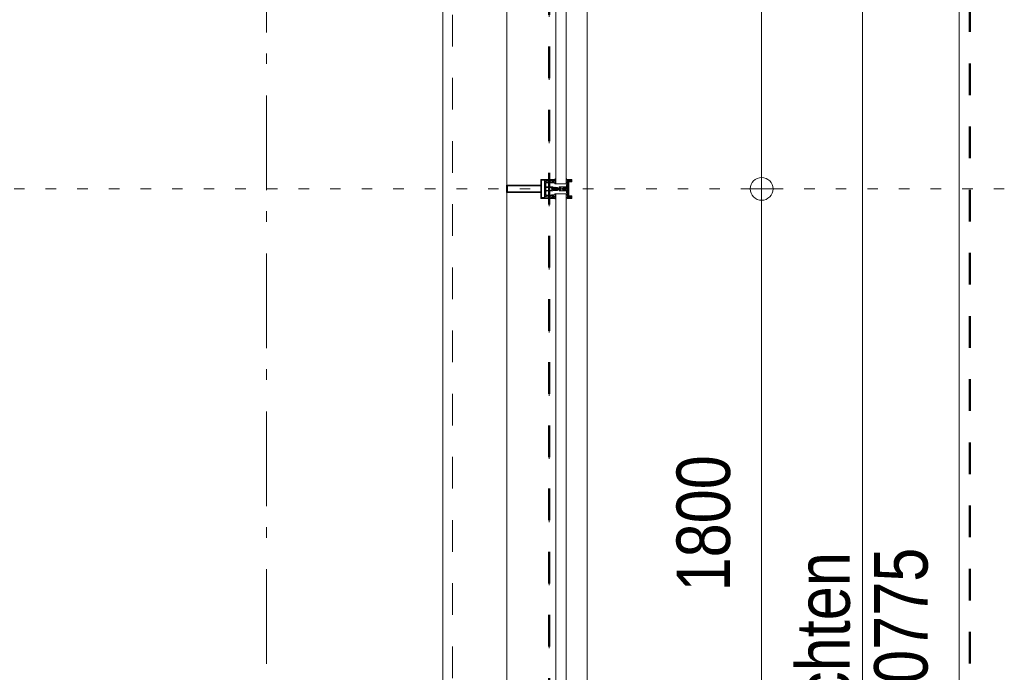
# Model space of a CAD drawing. Header units: millimetres. Extents: x 18442 to 242186, y -49554 to 63508.
# Tile 118 of 175: x 236390 to 238986, y -31234 to -29512. Entities that reach past the tile are written whole.
import ezdxf

# ---------------------------------------------------------------- set-up
doc = ezdxf.new("R2010")
doc.units = ezdxf.units.MM
doc.header["$LTSCALE"] = 400
for name, pattern in [('STYLE_01', [0.416641, 0.208282, -0.208359]), ('STYLE_05', [0.208282, 0.069427, -0.138855]), ('STYLE_06', [1.041641, 0.625, -0.208282, 0.069427, -0.138931])]:
    doc.linetypes.add(name, pattern=pattern)
for name, color, linetype, lineweight in [('1800_GRID', 9, 'STYLE_01', 9), ('Dimension-Buitengevel', 92, 'Continuous', 25), ('mat-glas', 140, 'Continuous', 15), ('None', 7, 'Continuous', 9), ('Tekst', 140, 'Continuous', 15)]:
    doc.layers.add(name, color=color, linetype=linetype, lineweight=lineweight)
doc.styles.add('Abadi MT Condensed Light', font='txt', dxfattribs={"height": 176.388889})
doc.styles.add('Arial Narrow', font='ARIALN.TTF', dxfattribs={"height": 211.666667})
doc.styles.get("Standard").update_dxf_attribs({"font": 'arial.ttf'})

# ---------------------------------------------------------------- blocks, each defined once
blk = doc.blocks.new('*U728')
at = {"layer": 'None', "color": 8, "linetype": 'Continuous', "lineweight": 9, "flags": 128}
for points in [[(58396.9, -23735), (58381.1, -23735), (58381.1, -23733.1), (58381.1, -23686.9), (58381.1, -23685), (58396.9, -23685), (58396.9, -23687.9), (58392.3, -23687.9), (58392.3, -23687.4), (58390.9, -23687.4), (58390.9, -23687.9), (58389, -23687.9), (58388.7, -23688.1), (58384.6, -23688.1), (58384.6, -23688.1, 0.414214), (58382.9, -23689.8), (58382.9, -23689.8), (58382.9, -23689.9, 0.414214), (58384.6, -23691.6), (58388.7, -23691.6), (58389, -23691.8), (58390.9, -23691.8), (58390.9, -23692.3), (58392.3, -23692.3), (58392.3, -23691.8), (58396.9, -23691.8), (58396.9, -23693.7), (58384.1, -23693.7), (58384.1, -23693.7, 0.414214), (58382.9, -23694.9), (58382.9, -23694.9), (58382.9, -23703.4), (58382.9, -23703.5, 0.414214), (58384.1, -23704.7), (58401.1, -23704.7), (58401.1, -23706.1), (58403.9, -23706.1), (58404.3, -23705.7), (58404.7, -23706.1), (58405.3, -23706.1), (58405.7, -23705.7), (58406.1, -23706.1), (58406.7, -23706.1), (58407.1, -23705.7), (58408, -23706.1), (58412.9, -23706.1), (58412.9, -23707.8), (58402.1, -23707.8), (58402.1, -23707.8, 0.414214), (58399.9, -23710), (58399.9, -23710), (58399.9, -23710, 0.414214), (58402.1, -23712.2), (58412.9, -23712.2), (58412.9, -23713.9), (58408, -23713.9), (58407.1, -23714.3), (58406.7, -23713.9), (58406.1, -23713.9), (58405.7, -23714.3), (58405.3, -23713.9), (58404.7, -23713.9), (58404.3, -23714.3), (58403.9, -23713.9), (58401.1, -23713.9), (58401.1, -23715.3), (58384.1, -23715.3), (58384.1, -23715.3, 0.414214), (58382.9, -23716.5), (58382.9, -23716.6), (58382.9, -23725.1), (58382.9, -23725.1, 0.414214), (58384.1, -23726.3), (58396.9, -23726.3), (58396.9, -23728.2), (58392.3, -23728.2), (58392.3, -23727.7), (58390.9, -23727.7), (58390.9, -23728.2), (58389, -23728.2), (58388.7, -23728.4), (58384.6, -23728.4), (58384.6, -23728.4, 0.414214), (58382.9, -23730.1), (58382.9, -23730.2), (58382.9, -23730.2, 0.414214), (58384.6, -23731.9), (58388.7, -23731.9), (58389, -23732.1), (58390.9, -23732.1), (58390.9, -23732.6), (58392.3, -23732.6), (58392.3, -23732.1), (58396.9, -23732.1)], [(58409.1, -23695.2), (58409.1, -23695.2, -0.390793), (58407.8, -23696.7), (58407.8, -23696.7, -0.390793), (58406.1, -23695.6), (58406.1, -23695.6, 0.352623), (58404.1, -23694), (58397.4, -23694), (58397.4, -23694, -0.414214), (58397.1, -23693.7), (58397.1, -23692.4), (58397.2, -23691.9), (58397.2, -23691.9, 0.520293), (58397.1, -23691.6), (58394.4, -23691.6), (58394.3, -23691.8), (58392.3, -23691.8), (58392.3, -23691.8, 0.577863), (58392, -23691.8), (58392, -23691.9), (58392, -23691.9, -0.366605), (58391.7, -23692.2), (58391.7, -23692.2, -0.366605), (58391.4, -23692), (58391.4, -23692, 0.130834), (58390.4, -23690.7), (58390.4, -23690.7, -0.439074), (58390.4, -23689.3), (58390.4, -23689.3, 0.133252), (58391.4, -23688), (58391.4, -23688, -0.366605), (58391.7, -23687.8), (58391.7, -23687.8, -0.366605), (58392, -23688), (58392, -23688.1), (58392, -23688.1, 0.577455), (58392.3, -23688.2), (58394.3, -23688.2), (58394.4, -23688.3), (58397.1, -23688.3), (58397.1, -23688.3, 0.52048), (58397.2, -23688.1), (58397.1, -23687.6), (58397.1, -23685.3), (58397.1, -23685.3, -0.414214), (58397.4, -23685), (58405.2, -23685), (58405.2, -23685, 0.255976), (58406.8, -23684.1), (58406.8, -23684.1, -0.749676), (58409.1, -23684.7), (58409.1, -23688.8), (58409.1, -23688.8, -0.414214), (58407.1, -23690.8), (58407.1, -23690.8, 0.402808), (58406.6, -23691.3), (58406.6, -23691.3, 0.402808), (58407, -23691.8), (58407, -23691.8, -0.233259), (58407.4, -23692), (58407.9, -23695.4), (58407.9, -23695.4, 0.419014), (58408, -23695.5), (58408, -23695.5, 0.419014), (58408.1, -23695.4), (58408.1, -23694), (58408.1, -23694, -0.414214), (58408.6, -23693.5), (58408.6, -23693.5, -0.414214), (58409.1, -23694)], [(58392.1, -23689, 0.29188), (58391.6, -23689.2), (58391.2, -23689.7), (58391.2, -23689.7, 0.344328), (58391.2, -23690.3), (58391.6, -23690.8), (58391.6, -23690.8, 0.29188), (58392.1, -23691), (58393.8, -23690.6), (58393.8, -23690.6, 0.348796), (58394.3, -23690), (58394.3, -23690, 0.348796), (58393.8, -23689.4), (58392.1, -23689)], [(58400.1, -23687), (58400.1, -23687, 0.414214), (58399.3, -23687.9), (58399.3, -23687.9, 0.414214), (58400.1, -23688.7), (58403, -23688.7), (58403, -23688.7, 0.414214), (58403.9, -23687.9), (58403.9, -23687.9, 0.414214), (58403, -23687)], [(58403.9, -23691.2, 0.414214), (58403, -23690.3), (58400.1, -23690.3), (58400.1, -23690.3, 0.414214), (58399.3, -23691.2), (58399.3, -23691.2, 0.414214), (58400.1, -23692), (58403, -23692), (58403, -23692, 0.414214), (58403.9, -23691.2)], [(58406.1, -23689.2), (58406.1, -23689.2, 0.552342), (58407.3, -23689.8), (58407.3, -23689.8, 0.263556), (58408.3, -23688.1), (58408.3, -23684.6), (58408.3, -23684.6, 0.437017), (58407.9, -23684.3), (58407.9, -23684.3, 0.437017), (58407.7, -23684.7), (58407.7, -23684.7, -0.396568), (58406.4, -23686.3), (58406.4, -23686.3, 0.418874), (58405.8, -23686.8)], [(58409.1, -23724.8), (58409.1, -23724.8, 0.390793), (58407.8, -23723.3), (58407.8, -23723.3, 0.390793), (58406.1, -23724.4), (58406.1, -23724.4, -0.352623), (58404.1, -23726), (58397.4, -23726), (58397.4, -23726, 0.414214), (58397.1, -23726.3), (58397.1, -23727.6), (58397.2, -23728.1), (58397.2, -23728.1, -0.520293), (58397.1, -23728.4), (58394.4, -23728.4), (58394.3, -23728.2), (58392.3, -23728.2), (58392.3, -23728.2, -0.577863), (58392, -23728.2), (58392, -23728.1), (58392, -23728.1, 0.366605), (58391.7, -23727.8), (58391.7, -23727.8, 0.366605), (58391.4, -23728), (58391.4, -23728, -0.130834), (58390.4, -23729.3), (58390.4, -23729.3, 0.439074), (58390.4, -23730.7), (58390.4, -23730.7, -0.133252), (58391.4, -23732), (58391.4, -23732, 0.366605), (58391.7, -23732.2), (58391.7, -23732.2, 0.366605), (58392, -23732), (58392, -23731.9), (58392, -23731.9, -0.577455), (58392.3, -23731.8), (58394.3, -23731.8), (58394.4, -23731.7), (58397.1, -23731.7), (58397.1, -23731.7, -0.52048), (58397.2, -23731.9), (58397.1, -23732.4), (58397.1, -23734.7), (58397.1, -23734.7, 0.414214), (58397.4, -23735), (58405.2, -23735), (58405.2, -23735, -0.255976), (58406.8, -23735.9), (58406.8, -23735.9, 0.749676), (58409.1, -23735.3), (58409.1, -23731.2), (58409.1, -23731.2, 0.414214), (58407.1, -23729.2), (58407.1, -23729.2, -0.402808), (58406.6, -23728.7), (58406.6, -23728.7, -0.402808), (58407, -23728.2), (58407, -23728.2, 0.233259), (58407.4, -23728), (58407.9, -23724.6), (58407.9, -23724.6, -0.419014), (58408, -23724.5), (58408, -23724.5, -0.419014), (58408.1, -23724.6), (58408.1, -23726), (58408.1, -23726, 0.414214), (58408.6, -23726.5), (58408.6, -23726.5, 0.414214), (58409.1, -23726)], [(58392.1, -23731, -0.29188), (58391.6, -23730.8), (58391.2, -23730.3), (58391.2, -23730.3, -0.344328), (58391.2, -23729.7), (58391.6, -23729.2), (58391.6, -23729.2, -0.29188), (58392.1, -23729), (58393.8, -23729.4), (58393.8, -23729.4, -0.348796), (58394.3, -23730), (58394.3, -23730, -0.348796), (58393.8, -23730.6), (58392.1, -23731)], [(58403.9, -23728.8, -0.414214), (58403, -23729.7), (58400.1, -23729.7), (58400.1, -23729.7, -0.414214), (58399.3, -23728.8), (58399.3, -23728.8, -0.414214), (58400.1, -23728), (58403, -23728), (58403, -23728, -0.414214), (58403.9, -23728.8)], [(58400.1, -23733), (58400.1, -23733, -0.414214), (58399.3, -23732.1), (58399.3, -23732.1, -0.414214), (58400.1, -23731.3), (58403, -23731.3), (58403, -23731.3, -0.414214), (58403.9, -23732.1), (58403.9, -23732.1, -0.414214), (58403, -23733)], [(58406.1, -23730.8), (58406.1, -23730.8, -0.552342), (58407.3, -23730.2), (58407.3, -23730.2, -0.263556), (58408.3, -23731.9), (58408.3, -23735.4), (58408.3, -23735.4, -0.437017), (58407.9, -23735.7), (58407.9, -23735.7, -0.437017), (58407.7, -23735.3), (58407.7, -23735.3, 0.396568), (58406.4, -23733.7), (58406.4, -23733.7, -0.418874), (58405.8, -23733.2)]]:
    blk.add_lwpolyline(points, format="xyb", close=True, dxfattribs=at)
blk.add_lwpolyline([(58382.9, -23714), (58398.6, -23714), (58398.6, -23706), (58382.9, -23706)], close=True, dxfattribs=at)
blk = doc.blocks.new('*U729')
at = {"layer": 'None', "color": 7}
blk.add_blockref('*U728', (0, 0), dxfattribs=at)
blk = doc.blocks.new('*U730')
at = {"layer": 'None', "color": 8, "linetype": 'Continuous', "lineweight": 9, "flags": 128}
for points in [[(58279.1, -23700), (58279.1, -23720), (58369.1, -23720), (58369.1, -23735), (58381.1, -23735), (58381.1, -23685), (58369.1, -23685), (58369.1, -23700)], [(58371.1, -23718), (58371.1, -23702), (58371.1, -23687), (58379.1, -23687), (58379.1, -23733), (58371.1, -23733)], [(58281.1, -23702), (58369.1, -23702), (58369.1, -23718), (58281.1, -23718)]]:
    blk.add_lwpolyline(points, close=True, dxfattribs=at)
blk = doc.blocks.new('*U731')
at = {"layer": 'None', "color": 7}
for name in ['*U730', '*U729']:
    blk.add_blockref(name, (0, 0), dxfattribs=at)
blk = doc.blocks.new('*U732')
at = {"layer": 'None', "color": 8, "linetype": 'Continuous', "lineweight": 9}
for p, q in [((58439.2, -23686), (58443.2, -23687)), ((58439.2, -23708), (58439.2, -23686)), ((58442.2, -23689), (58441.2, -23690)), ((58441.2, -23690), (58441.2, -23730)), ((58448.2, -23689), (58442.2, -23689)), ((58443.2, -23687), (58444.2, -23686)), ((58444.2, -23686), (58446.2, -23687)), ((58446.2, -23687), (58447.2, -23688)), ((58447.2, -23688), (58449.2, -23688)), ((58449.2, -23689), (58448.2, -23689)), ((58449.2, -23688), (58449.2, -23689)), ((58437.2, -23710), (58438.2, -23708)), ((58438.2, -23711), (58437.2, -23710)), ((58438.2, -23708), (58439.2, -23708)), ((58439.2, -23711), (58438.2, -23711)), ((58439.2, -23733), (58439.2, -23711)), ((58443.2, -23732), (58439.2, -23733)), ((58441.2, -23730), (58442.2, -23730)), ((58442.2, -23730), (58448.2, -23730)), ((58444.2, -23733), (58443.2, -23732)), ((58446.2, -23732), (58444.2, -23733)), ((58447.2, -23732), (58446.2, -23732)), ((58449.2, -23731), (58447.2, -23732)), ((58448.2, -23730), (58449.2, -23730)), ((58449.2, -23730), (58449.2, -23731))]:
    blk.add_line(p, q, dxfattribs=at)
at = {"layer": 'None', "color": 8, "linetype": 'Continuous', "lineweight": 9, "flags": 128}
blk.add_lwpolyline([(58439.2, -23733), (58439.2, -23711), (58438.2, -23711), (58437.2, -23710), (58438.2, -23708), (58439.2, -23708), (58439.2, -23686), (58443.2, -23687), (58443.2, -23687), (58443.2, -23687), (58444.2, -23686), (58444.2, -23686), (58446.2, -23687), (58447.2, -23688), (58449.2, -23688), (58449.2, -23689), (58449.2, -23689), (58448.2, -23689), (58442.2, -23689), (58441.2, -23690), (58441.2, -23730), (58442.2, -23730), (58448.2, -23730), (58449.2, -23730), (58449.2, -23731), (58449.2, -23731), (58447.2, -23732), (58446.2, -23732), (58444.2, -23733), (58444.2, -23733), (58443.2, -23732), (58443.2, -23732), (58443.2, -23732)], close=True, dxfattribs=at)
at = {"layer": 'None', "color": 0, "flags": 1}
blk.add_attdef('GRUPPE', (58437.2, -23740.6), '', height=4.23, dxfattribs=at)
blk = doc.blocks.new('*U733')
at = {"layer": 'None', "color": 8, "linetype": 'Continuous', "lineweight": 9}
for p, q in [((58404.2, -23710), (58405.2, -23709)), ((58405.2, -23711), (58404.2, -23710)), ((58405.2, -23709), (58406.2, -23708)), ((58406.2, -23709), (58405.2, -23710)), ((58405.2, -23710), (58406.2, -23711)), ((58406.2, -23712), (58405.2, -23711)), ((58406.2, -23708), (58407.2, -23708)), ((58408.2, -23709), (58406.2, -23709)), ((58406.2, -23711), (58408.2, -23711)), ((58407.2, -23712), (58406.2, -23712)), ((58407.2, -23708), (58409.2, -23708)), ((58409.2, -23712), (58407.2, -23712)), ((58409.2, -23709), (58408.2, -23709)), ((58408.2, -23711), (58409.2, -23711)), ((58409.2, -23708), (58410.2, -23708)), ((58410.2, -23709), (58409.2, -23709)), ((58409.2, -23711), (58410.2, -23711)), ((58410.2, -23712), (58409.2, -23712)), ((58410.2, -23708), (58412.2, -23708)), ((58412.2, -23709), (58410.2, -23709)), ((58410.2, -23711), (58412.2, -23711)), ((58412.2, -23712), (58410.2, -23712)), ((58412.2, -23708), (58414.2, -23708)), ((58414.2, -23709), (58412.2, -23709)), ((58412.2, -23711), (58413.2, -23711)), ((58414.2, -23712), (58412.2, -23712)), ((58413.2, -23711), (58414.2, -23711)), ((58414.2, -23708), (58415.2, -23708)), ((58416.2, -23709), (58414.2, -23709)), ((58414.2, -23711), (58416.2, -23711)), ((58415.2, -23712), (58414.2, -23712)), ((58415.2, -23708), (58416.2, -23708)), ((58416.2, -23712), (58415.2, -23712)), ((58416.2, -23708), (58417.2, -23707)), ((58417.2, -23710), (58416.2, -23709)), ((58416.2, -23711), (58417.2, -23710)), ((58417.2, -23713), (58416.2, -23712)), ((58417.2, -23707), (58417.2, -23705)), ((58417.2, -23705), (58434.2, -23705)), ((58417.2, -23715), (58417.2, -23713)), ((58434.2, -23715), (58417.2, -23715)), ((58419.2, -23709), (58418.2, -23710)), ((58418.2, -23710), (58419.2, -23712)), ((58419.2, -23706), (58419.2, -23707)), ((58422.2, -23706), (58419.2, -23706)), ((58419.2, -23707), (58419.2, -23709)), ((58419.2, -23712), (58419.2, -23713)), ((58419.2, -23713), (58419.2, -23714)), ((58419.2, -23714), (58422.2, -23714)), ((58421.2, -23710), (58422.2, -23708)), ((58422.2, -23712), (58421.2, -23710)), ((58423.2, -23707), (58422.2, -23706)), ((58422.2, -23707), (58423.2, -23707)), ((58422.2, -23708), (58422.2, -23707)), ((58422.2, -23713), (58422.2, -23712)), ((58423.2, -23713), (58422.2, -23713)), ((58422.2, -23714), (58423.2, -23713)), ((58428.2, -23707), (58426.2, -23709)), ((58426.2, -23709), (58426.2, -23711)), ((58426.2, -23711), (58428.2, -23713)), ((58429.2, -23706), (58428.2, -23707)), ((58428.2, -23713), (58429.2, -23714)), ((58433.2, -23706), (58429.2, -23706)), ((58429.2, -23714), (58433.2, -23714)), ((58433.2, -23707), (58433.2, -23706)), ((58434.2, -23707), (58433.2, -23707)), ((58433.2, -23713), (58434.2, -23713)), ((58433.2, -23714), (58433.2, -23713)), ((58434.2, -23705), (58435.2, -23705)), ((58435.2, -23707), (58434.2, -23707)), ((58434.2, -23713), (58435.2, -23713)), ((58435.2, -23715), (58434.2, -23715)), ((58435.2, -23705), (58435.2, -23706)), ((58435.2, -23706), (58435.2, -23707)), ((58435.2, -23713), (58435.2, -23714)), ((58435.2, -23714), (58435.2, -23715))]:
    blk.add_line(p, q, dxfattribs=at)
at = {"layer": 'None', "color": 8, "linetype": 'Continuous', "lineweight": 9, "flags": 128}
for points in [[(58417.2, -23705), (58434.2, -23705), (58435.2, -23705), (58435.2, -23706), (58435.2, -23707), (58434.2, -23707), (58433.2, -23707), (58433.2, -23707), (58433.2, -23706), (58429.2, -23706), (58428.2, -23707), (58426.2, -23709), (58426.2, -23711), (58428.2, -23713), (58429.2, -23714), (58433.2, -23714), (58433.2, -23713), (58433.2, -23713), (58434.2, -23713), (58435.2, -23713), (58435.2, -23714), (58435.2, -23715), (58434.2, -23715), (58417.2, -23715), (58417.2, -23713), (58416.2, -23712), (58415.2, -23712), (58414.2, -23712), (58412.2, -23712), (58410.2, -23712), (58410.2, -23712), (58410.2, -23712), (58409.2, -23712), (58407.2, -23712), (58406.2, -23712), (58405.2, -23711), (58405.2, -23711), (58404.2, -23710), (58405.2, -23709), (58405.2, -23709), (58406.2, -23708), (58407.2, -23708), (58409.2, -23708), (58410.2, -23708), (58410.2, -23708), (58410.2, -23708), (58412.2, -23708), (58414.2, -23708), (58415.2, -23708), (58416.2, -23708), (58417.2, -23707)], [(58419.2, -23713), (58419.2, -23714), (58422.2, -23714), (58423.2, -23713), (58423.2, -23713), (58422.2, -23713), (58422.2, -23712), (58421.2, -23710), (58422.2, -23708), (58422.2, -23707), (58423.2, -23707), (58422.2, -23706), (58419.2, -23706), (58419.2, -23707), (58419.2, -23709), (58418.2, -23710), (58419.2, -23712)]]:
    blk.add_lwpolyline(points, close=True, dxfattribs=at)
blk.add_lwpolyline([(58416.2, -23711), (58417.2, -23710), (58416.2, -23709), (58414.2, -23709), (58414.2, -23709), (58412.2, -23709), (58410.2, -23709), (58409.2, -23709), (58409.2, -23709), (58408.2, -23709), (58408.2, -23709), (58406.2, -23709), (58405.2, -23710), (58406.2, -23711), (58408.2, -23711), (58408.2, -23711), (58409.2, -23711), (58409.2, -23711), (58410.2, -23711), (58412.2, -23711), (58413.2, -23711), (58413.2, -23711), (58414.2, -23711), (58414.2, -23711), (58416.2, -23711)], dxfattribs=at)
at = {"layer": 'None', "color": 0, "flags": 1}
blk.add_attdef('GRUPPE', (58404.2, -23722.6), '', height=4.23, dxfattribs=at)
blk = doc.blocks.new('*U734')
at = {"layer": 'None', "color": 8, "linetype": 'Continuous', "lineweight": 9}
for p, q in [((58436.2, -23683), (58436.2, -23685)), ((58437.2, -23683), (58436.2, -23683)), ((58436.2, -23685), (58437.2, -23686)), ((58437.2, -23687), (58436.2, -23688)), ((58436.2, -23688), (58437.2, -23689)), ((58437.2, -23689), (58436.2, -23690)), ((58436.2, -23690), (58437.2, -23691)), ((58437.2, -23691), (58436.2, -23692)), ((58436.2, -23692), (58436.2, -23693)), ((58436.2, -23693), (58437.2, -23693)), ((58436.2, -23694), (58436.2, -23695)), ((58437.2, -23694), (58436.2, -23694)), ((58436.2, -23695), (58437.2, -23695)), ((58436.2, -23696), (58436.2, -23697)), ((58437.2, -23696), (58436.2, -23696)), ((58436.2, -23697), (58437.2, -23699)), ((58437.2, -23684), (58437.2, -23683)), ((58438.2, -23685), (58437.2, -23684)), ((58437.2, -23686), (58437.2, -23687)), ((58437.2, -23693), (58437.2, -23694)), ((58437.2, -23695), (58437.2, -23696)), ((58439.2, -23685), (58438.2, -23685)), ((58439.2, -23708), (58439.2, -23685)), ((58431.2, -23707), (58428.2, -23709)), ((58428.2, -23709), (58428.2, -23710)), ((58428.2, -23710), (58428.2, -23711)), ((58428.2, -23711), (58431.2, -23713)), ((58429.2, -23710), (58430.2, -23709)), ((58430.2, -23711), (58429.2, -23710)), ((58430.2, -23709), (58434.2, -23709)), ((58434.2, -23711), (58430.2, -23711)), ((58431.2, -23706), (58431.2, -23707)), ((58432.2, -23707), (58431.2, -23706)), ((58431.2, -23714), (58432.2, -23713)), ((58431.2, -23713), (58431.2, -23714)), ((58432.2, -23708), (58432.2, -23707)), ((58434.2, -23708), (58432.2, -23708)), ((58432.2, -23712), (58434.2, -23712)), ((58432.2, -23713), (58432.2, -23712)), ((58436.2, -23707), (58434.2, -23708)), ((58434.2, -23709), (58435.2, -23710)), ((58435.2, -23710), (58434.2, -23711)), ((58434.2, -23712), (58436.2, -23713)), ((58437.2, -23707), (58436.2, -23707)), ((58436.2, -23713), (58437.2, -23713)), ((58437.2, -23721), (58436.2, -23723)), ((58436.2, -23723), (58436.2, -23724)), ((58437.2, -23699), (58437.2, -23705)), ((58437.2, -23705), (58437.2, -23707)), ((58437.2, -23710), (58438.2, -23709)), ((58438.2, -23711), (58437.2, -23710)), ((58437.2, -23713), (58437.2, -23715)), ((58437.2, -23715), (58437.2, -23721)), ((58438.2, -23709), (58439.2, -23708)), ((58439.2, -23712), (58438.2, -23711)), ((58439.2, -23735), (58439.2, -23712)), ((58436.2, -23724), (58437.2, -23724)), ((58436.2, -23725), (58436.2, -23726)), ((58437.2, -23725), (58436.2, -23725)), ((58436.2, -23726), (58437.2, -23726)), ((58436.2, -23727), (58436.2, -23728)), ((58437.2, -23727), (58436.2, -23727)), ((58436.2, -23728), (58437.2, -23729)), ((58437.2, -23729), (58436.2, -23730)), ((58436.2, -23730), (58437.2, -23731)), ((58437.2, -23731), (58436.2, -23732)), ((58436.2, -23732), (58437.2, -23733)), ((58437.2, -23733), (58436.2, -23735)), ((58436.2, -23735), (58436.2, -23737)), ((58436.2, -23737), (58437.2, -23737)), ((58437.2, -23724), (58437.2, -23725)), ((58437.2, -23726), (58437.2, -23727)), ((58437.2, -23736), (58439.2, -23735)), ((58437.2, -23737), (58437.2, -23736))]:
    blk.add_line(p, q, dxfattribs=at)
at = {"layer": 'None', "color": 8, "linetype": 'Continuous', "lineweight": 9, "flags": 128}
blk.add_lwpolyline([(58439.2, -23685), (58438.2, -23685), (58437.2, -23684), (58437.2, -23683), (58436.2, -23683), (58436.2, -23683), (58436.2, -23683), (58436.2, -23683), (58436.2, -23683), (58436.2, -23683), (58436.2, -23685), (58437.2, -23686), (58437.2, -23687), (58436.2, -23688), (58436.2, -23688), (58436.2, -23688), (58436.2, -23688), (58436.2, -23688), (58437.2, -23689), (58437.2, -23689), (58437.2, -23689), (58437.2, -23689), (58437.2, -23689), (58436.2, -23690), (58436.2, -23690), (58436.2, -23690), (58436.2, -23690), (58436.2, -23690), (58437.2, -23691), (58437.2, -23691), (58437.2, -23691), (58437.2, -23691), (58436.2, -23692), (58436.2, -23692), (58436.2, -23692), (58436.2, -23692), (58436.2, -23693), (58437.2, -23693), (58437.2, -23693), (58437.2, -23694), (58437.2, -23694), (58436.2, -23694), (58436.2, -23694), (58436.2, -23694), (58436.2, -23695), (58436.2, -23695), (58437.2, -23695), (58437.2, -23695), (58437.2, -23696), (58437.2, -23696), (58437.2, -23696), (58436.2, -23696), (58436.2, -23696), (58436.2, -23697), (58436.2, -23697), (58436.2, -23697), (58436.2, -23697), (58437.2, -23699), (58437.2, -23705), (58437.2, -23707), (58436.2, -23707), (58434.2, -23708), (58432.2, -23708), (58432.2, -23708), (58432.2, -23708), (58432.2, -23707), (58432.2, -23707), (58431.2, -23706), (58431.2, -23707), (58428.2, -23709), (58428.2, -23710), (58428.2, -23711), (58431.2, -23713), (58431.2, -23714), (58432.2, -23713), (58432.2, -23713), (58432.2, -23712), (58432.2, -23712), (58432.2, -23712), (58434.2, -23712), (58436.2, -23713), (58437.2, -23713), (58437.2, -23715), (58437.2, -23721), (58436.2, -23723), (58436.2, -23723), (58436.2, -23723), (58436.2, -23723), (58436.2, -23724), (58436.2, -23724), (58437.2, -23724), (58437.2, -23724), (58437.2, -23724), (58437.2, -23725), (58436.2, -23725), (58436.2, -23725), (58436.2, -23726), (58436.2, -23726), (58436.2, -23726), (58437.2, -23726), (58437.2, -23726), (58437.2, -23727), (58437.2, -23727), (58436.2, -23727), (58436.2, -23728), (58436.2, -23728), (58436.2, -23728), (58436.2, -23728), (58437.2, -23729), (58437.2, -23729), (58437.2, -23729), (58437.2, -23729), (58437.2, -23729), (58436.2, -23730), (58436.2, -23730), (58436.2, -23730), (58436.2, -23730), (58436.2, -23730), (58437.2, -23731), (58437.2, -23731), (58437.2, -23731), (58437.2, -23731), (58437.2, -23731), (58436.2, -23732), (58436.2, -23732), (58436.2, -23732), (58436.2, -23732), (58436.2, -23732), (58437.2, -23733), (58437.2, -23733), (58436.2, -23735), (58436.2, -23737), (58436.2, -23737), (58436.2, -23737), (58436.2, -23737), (58436.2, -23737), (58436.2, -23737), (58437.2, -23737), (58437.2, -23736), (58439.2, -23735), (58439.2, -23712), (58439.2, -23712), (58438.2, -23711), (58437.2, -23710), (58438.2, -23709), (58439.2, -23708), (58439.2, -23708), (58439.2, -23685)], dxfattribs=at)
blk.add_lwpolyline([(58430.2, -23711), (58429.2, -23710), (58430.2, -23709), (58434.2, -23709), (58435.2, -23710), (58434.2, -23711)], close=True, dxfattribs=at)
at = {"layer": 'None', "color": 0, "flags": 1}
blk.add_attdef('GRUPPE', (58428.2, -23744.6), '', height=4.23, dxfattribs=at)
blk = doc.blocks.new('*U735')
at = {"layer": 'None', "color": 8, "linetype": 'Continuous', "lineweight": 9}
for p, q in [((58451.2, -23685), (58439.2, -23685)), ((58439.2, -23685), (58439.2, -23686)), ((58439.2, -23686), (58443.2, -23687)), ((58442.2, -23690), (58442.2, -23729)), ((58450.2, -23690), (58442.2, -23690)), ((58443.2, -23687), (58444.2, -23686)), ((58443.2, -23691), (58451.2, -23691)), ((58443.2, -23728), (58443.2, -23691)), ((58444.2, -23686), (58450.2, -23686)), ((58450.2, -23686), (58450.2, -23690)), ((58451.2, -23691), (58451.2, -23685)), ((58443.2, -23733), (58439.2, -23734)), ((58439.2, -23734), (58439.2, -23735)), ((58439.2, -23735), (58451.2, -23735)), ((58442.2, -23729), (58450.2, -23729)), ((58451.2, -23728), (58443.2, -23728)), ((58443.2, -23734), (58443.2, -23733)), ((58450.2, -23734), (58443.2, -23734)), ((58450.2, -23729), (58450.2, -23734)), ((58451.2, -23735), (58451.2, -23728))]:
    blk.add_line(p, q, dxfattribs=at)
blk.add_lwpolyline([(58439.2, -23685), (58439.2, -23686), (58443.2, -23687), (58444.2, -23686), (58450.2, -23686), (58450.2, -23690), (58442.2, -23690), (58442.2, -23729), (58450.2, -23729), (58450.2, -23734), (58443.2, -23734), (58443.2, -23733), (58439.2, -23734), (58439.2, -23735), (58451.2, -23735), (58451.2, -23728), (58443.2, -23728), (58443.2, -23691), (58451.2, -23691), (58451.2, -23685)], close=True, dxfattribs=at)
at = {"layer": 'None', "color": 3}
for name in ['*U734', '*U732', '*U733']:
    blk.add_blockref(name, (0, 0), dxfattribs=at)
blk = doc.blocks.new('*U736')
at = {"layer": 'None', "color": 7}
for name in ['*U731', '*U735']:
    blk.add_blockref(name, (0, 0), dxfattribs=at)
blk = doc.blocks.new('*U755')
at = {"layer": 'mat-glas', "color": 140, "linetype": 'Continuous', "lineweight": 15}
for points in [[(58436.1, -23697), (58436.1, -21923), (58409.1, -21923), (58409.1, -23697)], [(58436.1, -25497), (58436.1, -23723), (58409.1, -23723), (58409.1, -25497)]]:
    blk.add_lwpolyline(points, close=True, dxfattribs=at)
at = {"layer": 'None', "color": 43, "linetype": 'Continuous', "lineweight": 9}
for p, q in [((58111.1, -20069.5), (58111.1, -34975.5)), ((58491.1, -20069.5), (58491.1, -35355.5))]:
    blk.add_line(p, q, dxfattribs=at)
at = {"layer": 'None', "color": 8, "linetype": 'Continuous', "lineweight": 5}
blk.add_line((58280.1, -20135), (58279.1, -35153), dxfattribs=at)
at = {"layer": 'None', "color": 8, "linetype": 'STYLE_01', "lineweight": 5}
for points in [[(43205.4, -35000), (58136.1, -35000), (58136.1, -20069.5)], [(43205.4, -35255), (58391.1, -35255), (58391.1, -20069.5)]]:
    blk.add_lwpolyline(points, dxfattribs=at)
at = {"layer": 'None', "color": 7}
blk.add_blockref('*U736', (0, 0), dxfattribs=at)
blk = doc.blocks.new('*U1637')
at = {"layer": 'Dimension-Buitengevel', "color": 43, "insert": (58727, -24772.3), "char_height": 141.11, "attachment_point": 1, "rotation": 90, "style": 'Abadi MT Condensed Light'}
blk.add_mtext('1800', dxfattribs=at)
blk = doc.blocks.new('*U2084')
at = {"layer": 'None', "color": 140, "linetype": 'Continuous', "lineweight": 15}
for q in [(59217.1, -20120), (59217.1, -35355.5)]:
    blk.add_line((59217.1, -24400), q, dxfattribs=at)
at = {"layer": 'Tekst', "color": 0, "insert": (59042.6, -26052.5), "char_height": 141.111, "attachment_point": 1, "rotation": 90, "style": 'Arial Narrow'}
blk.add_mtext('alleen bovenlichten', dxfattribs=at)
blk = doc.blocks.new('*U2088')
at = {"layer": 'Dimension-Buitengevel', "color": 43, "insert": (59247.9, -26081.4), "char_height": 141.111, "attachment_point": 1, "rotation": 90, "style": 'Abadi MT Condensed Light'}
blk.add_mtext('69 planken = 10775', dxfattribs=at)
blk = doc.blocks.new('*U2426')
at = {"layer": '1800_GRID', "color": 43, "linetype": 'STYLE_05', "lineweight": 9}
blk.add_line((59591.1, -23710), (29270.1, -23710), dxfattribs=at)
blk = doc.blocks.new('*U2429')
at = {"layer": '1800_GRID', "color": 7}
blk.add_blockref('*U2426', (0, 0), dxfattribs=at)
blk = doc.blocks.new('*U2434')
at = {"layer": '1800_GRID', "color": 43, "linetype": 'STYLE_05', "lineweight": 9}
blk.add_line((59591.1, -23710), (29270.1, -23710), dxfattribs=at)

msp = doc.modelspace()

# ---------------------------------------------------------------- linework, layer by layer
at = {"layer": '1800_GRID', "color": 6, "linetype": 'STYLE_01', "lineweight": 50}
msp.add_lwpolyline([(237785.7849, 37701.61885), (238894.72553, 37701.61885), (238894.72553, -45998.38115), (237785.7849, -45998.38115)], close=True, dxfattribs=at)
at = {"layer": 'Dimension-Buitengevel', "color": 43, "linetype": 'Continuous', "lineweight": 9}
for p, q in [((238866.93635, -37083.38133), (238866.93635, -26307.96133)), ((238346.0569, -28158.38115), (238346.0569, -29958.38115)), ((238346.0569, -29908.38115), (238346.0569, -29958.38115)), ((238296.0569, -29958.38115), (238396.0569, -29958.38115)), ((238296.0569, -29958.38115), (238396.0569, -29958.38115)), ((238346.0569, -29958.38115), (238346.0569, -30008.38115)), ((238346.0569, -29958.38115), (238346.0569, -31758.38115))]:
    msp.add_line(p, q, dxfattribs=at)
at = {"layer": 'Dimension-Buitengevel', "color": 43, "lineweight": 9}
msp.add_circle((238346.0569, -29958.38115), 29.99817, dxfattribs=at)
msp.add_circle((238346.0569, -29958.38115), 29.99817, dxfattribs=at)
at = {"layer": 'None', "color": 43, "linetype": 'STYLE_06', "lineweight": 9}
msp.add_line((237040.7849, -42878.38115), (237040.7849, -10632.74729), dxfattribs=at)

# ---------------------------------------------------------------- block references
at = {"layer": '1800_GRID', "color": 7}
for name in ['*U2434', '*U2429']:
    msp.add_blockref(name, (179394.72553, -6248.38115), dxfattribs=at)
at = {"layer": 'Dimension-Buitengevel', "color": 7}
for name in ['*U1637', '*U2088']:
    msp.add_blockref(name, (179394.72553, -6248.38115), dxfattribs=at)
at = {"layer": 'None', "color": 7}
for name in ['*U755', '*U2084']:
    msp.add_blockref(name, (179394.72553, -6248.38115), dxfattribs=at)

doc.saveas('drawing.dxf')
